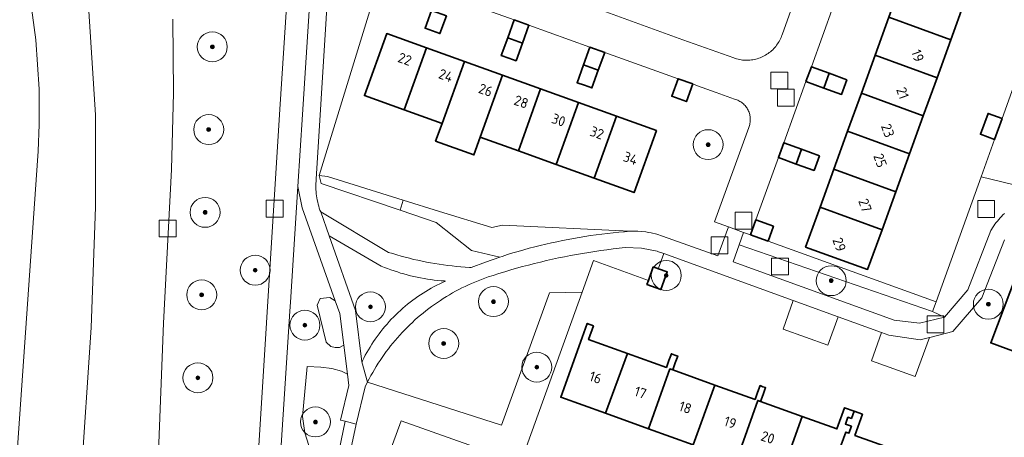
# Model space of a CAD drawing. Extents: x 154222 to 160093, y 456746 to 462495.
# Tile 230 of 254: x 158488 to 158619, y 461291 to 461347. Entities that reach past the tile are written whole.
import ezdxf
from ezdxf.enums import TextEntityAlignment as Align

# ---------------------------------------------------------------- set-up
doc = ezdxf.new("R2010")
doc.units = 0
doc.header["$LTSCALE"] = 0.75
doc.layers.get('0').update_dxf_attribs({"linetype": 'CONTINUOUS'})
for name, color, linetype, lineweight in [('B-XX-GR-BEPLANTING_CULTUUR_BODEMBEDEKKER-GV', 252, 'CONTINUOUS', 18), ('B-XX-GR-BEPLANTING_CULTUUR_BOSPLANTSOEN-GV', 252, 'CONTINUOUS', 18), ('B-XX-GR-BEPLANTING_CULTUUR_HEESTERS-GV', 252, 'CONTINUOUS', 18), ('B-XX-GR-BOOM-S', 252, 'CONTINUOUS', 25), ('B-XX-GR-HAAG-GV', 252, 'CONTINUOUS', 13), ('B-XX-OG-BEBOUWING-GV', 6, 'CONTINUOUS', 35), ('B-XX-OG-BEBOUWING-T18', 1, 'CONTINUOUS', 18), ('B-XX-OG-TERREIN_CULTUURSCHEIDING-GV', 252, 'CONTINUOUS', 18), ('B-XX-OG-TERREIN_ERF-GV', 252, 'CONTINUOUS', 18), ('B-XX-RI-GWA_RIOOLPUT-S', 252, 'CONTINUOUS', 25), ('B-XX-VH-VERHARDING_ASFALT-GV', 252, 'CONTINUOUS', 18), ('B-XX-VH-VERHARDING_BETONSTRAATSTEEN-GV', 252, 'CONTINUOUS', 18), ('B-XX-VH-VERHARDING_TEGEL-GV', 252, 'CONTINUOUS', 18)]:
    doc.layers.add(name, color=color, linetype=linetype, lineweight=lineweight)
doc.styles.add('NLCS-ISO-M-T18', font='NLCS-ISO.ttf', dxfattribs={"height": 1.8})

# ---------------------------------------------------------------- blocks, each defined once
blk = doc.blocks.new('SRI-PUT_INSPECTIEPUT_RIOOLPUT-SO')
at = {"color": 0, "linetype": 'ByBlock', "lineweight": 18}
blk.add_lwpolyline([(-1.125, -1.125), (1.125, -1.125), (1.125, 1.125), (-1.125, 1.125)], close=True, dxfattribs=at)
blk = doc.blocks.new('SGR-BOOM_01-SO')
at = {"linetype": 'ByBlock', "lineweight": 18}
h = blk.add_hatch(color=0, dxfattribs=at)
h.dxf.hatch_style = 1
edge = h.paths.add_edge_path()
edge.add_arc((0, 0), 0.25, 0, 360)
at = {"color": 0, "linetype": 'ByBlock', "lineweight": 18}
for radius in [2, 0.25]:
    blk.add_circle((0, 0), radius, dxfattribs=at)

msp = doc.modelspace()

# ---------------------------------------------------------------- linework, layer by layer
at = {"layer": 'B-XX-GR-BEPLANTING_CULTUUR_BODEMBEDEKKER-GV'}
for points in [[(158529.071, 461325.897), (158527.96, 461326.047), (158528.259, 461324.988), (158538.775, 461321.405), (158539.21, 461322.754)], [(158585.561, 461318.134), (158584.645, 461318.425), (158584.045, 461316.776), (158609.866, 461307.862), (158610.33, 461309.154), (158587.913, 461317.288)]]:
    msp.add_lwpolyline(points, close=True, dxfattribs=at)
at = {"layer": 'B-XX-GR-BEPLANTING_CULTUUR_BOSPLANTSOEN-GV'}
for points in [[(158554.876, 461287.599), (158563.071, 461310.461), (158558.741, 461310.378), (158552.298, 461292.676), (158534.421, 461298.414), (158534.275, 461298.119), (158534.133, 461297.823), (158532.898, 461292.833), (158525.48, 461258.031), (158524.913, 461255.722), (158524.753, 461254.024), (158524.81, 461252.876), (158526.641, 461252.354), (158527.242, 461261.28), (158538.923, 461293.244)], [(158530.121, 461309.31), (158529.404, 461309.726), (158528.1, 461309.593), (158527.707, 461308.724), (158528.901, 461303.764), (158529.54, 461303.217), (158530.119, 461303.066), (158530.692, 461303.067), (158531.269, 461303.358), (158530.726, 461307.614)], [(158597.261, 461307.151), (158591.269, 461309.325), (158589.934, 461305.532), (158595.902, 461303.38)], [(158604.019, 461304.7), (158603.034, 461305.057), (158601.718, 461301.283), (158607.556, 461299.178), (158609.439, 461304.403), (158608.222, 461304.091)], [(158528.214, 461300.44), (158526.358, 461300.507), (158525.748, 461293.828), (158526.077, 461291.65), (158526.592, 461289.958), (158527.426, 461288.593), (158528.371, 461287.427), (158530.063, 461286.519), (158531.432, 461293.206), (158530.814, 461293.363), (158531.951, 461298.006), (158531.763, 461299.479), (158530.955, 461299.905), (158529.672, 461300.276)]]:
    msp.add_lwpolyline(points, close=True, dxfattribs=at)
at = {"layer": 'B-XX-GR-BEPLANTING_CULTUUR_HEESTERS-GV'}
for points in [[(158622.387, 461342.733), (158619.145, 461333.651), (158618.126, 461330.867), (158616.332, 461325.87), (158626.266, 461323.48)], [(158626.266, 461323.48), (158616.332, 461325.87), (158610.33, 461309.154), (158609.866, 461307.862), (158611.467, 461307.122), (158614.573, 461310.752), (158617.649, 461318.691), (158617.73, 461318.831), (158617.874, 461319.066), (158618.025, 461319.297), (158618.183, 461319.523), (158618.347, 461319.745), (158618.517, 461319.961), (158618.694, 461320.173), (158618.876, 461320.38), (158619.065, 461320.581), (158619.259, 461320.777), (158619.459, 461320.967)]]:
    msp.add_lwpolyline(points, dxfattribs=at)
at = {"layer": 'B-XX-GR-HAAG-GV'}
for points in [[(158529.071, 461325.897), (158527.96, 461326.047), (158528.259, 461324.988), (158538.775, 461321.405), (158539.21, 461322.754)], [(158585.561, 461318.134), (158584.645, 461318.425), (158584.045, 461316.776), (158609.866, 461307.862), (158610.33, 461309.154), (158587.913, 461317.288)]]:
    msp.add_lwpolyline(points, close=True, dxfattribs=at)
at = {"layer": 'B-XX-OG-BEBOUWING-GV'}
for points in [[(158614.145, 461349.266), (158605.871, 461352.263), (158604.033, 461347.186), (158612.307, 461344.189)], [(158544.956, 461347.388), (158542.981, 461348.098), (158542.127, 461345.722), (158543.116, 461345.367), (158544.104, 461345.013)], [(158555.975, 461346.12), (158553.998, 461346.829), (158553.145, 461344.451), (158555.122, 461343.742)], [(158612.307, 461344.189), (158604.033, 461347.186), (158602.194, 461342.107), (158610.468, 461339.111)], [(158542.301, 461343.094), (158537.01, 461344.999), (158534.029, 461336.719), (158539.33, 461334.811)], [(158555.122, 461343.742), (158553.145, 461344.451), (158552.293, 461342.075), (158553.281, 461341.721), (158554.269, 461341.366)], [(158547.379, 461341.266), (158542.301, 461343.094), (158539.33, 461334.811), (158544.378, 461332.994)], [(158566.093, 461342.49), (158564.117, 461343.199), (158563.264, 461340.821), (158565.24, 461340.112)], [(158552.461, 461339.437), (158547.379, 461341.266), (158544.378, 461332.994), (158543.528, 461330.635), (158548.628, 461328.799), (158549.478, 461331.158), (158549.489, 461331.154)], [(158610.468, 461339.111), (158602.194, 461342.107), (158600.356, 461337.031), (158608.63, 461334.034)], [(158565.24, 461340.112), (158563.264, 461340.821), (158562.411, 461338.445), (158563.4, 461338.09), (158564.388, 461337.736)], [(158596.055, 461339.705), (158593.681, 461340.564), (158592.966, 461338.59), (158595.34, 461337.731)], [(158557.542, 461337.608), (158552.461, 461339.437), (158549.489, 461331.154), (158554.569, 461329.325)], [(158577.859, 461338.269), (158575.882, 461338.978), (158575.038, 461336.625), (158577.015, 461335.916)], [(158598.43, 461338.845), (158596.055, 461339.705), (158595.34, 461337.731), (158597.715, 461336.871), (158598.073, 461337.858)], [(158562.577, 461335.795), (158557.542, 461337.608), (158554.569, 461329.325), (158559.606, 461327.512)], [(158608.63, 461334.034), (158600.356, 461337.031), (158598.517, 461331.953), (158606.791, 461328.956)], [(158567.656, 461333.967), (158562.577, 461335.795), (158559.606, 461327.512), (158564.685, 461325.683)], [(158572.998, 461332.044), (158567.656, 461333.967), (158564.685, 461325.683), (158570.017, 461323.764)], [(158619.145, 461333.651), (158617.267, 461334.338), (158616.248, 461331.555), (158618.126, 461330.867)], [(158606.791, 461328.956), (158598.517, 461331.953), (158596.679, 461326.876), (158604.953, 461323.879)], [(158592.379, 461329.55), (158590.005, 461330.409), (158589.29, 461328.435), (158591.664, 461327.575)], [(158594.753, 461328.69), (158592.379, 461329.55), (158591.664, 461327.575), (158594.038, 461326.716), (158594.396, 461327.703)], [(158604.953, 461323.879), (158596.679, 461326.876), (158594.841, 461321.8), (158603.114, 461318.803)], [(158603.114, 461318.803), (158594.841, 461321.8), (158592.917, 461316.487), (158601.191, 461313.491)], [(158588.628, 461319.262), (158586.277, 461320.113), (158585.561, 461318.134), (158587.913, 461317.288)], [(158621.964, 461315.147), (158617.631, 461303.665), (158625.846, 461300.664), (158623.219, 461293.427), (158626.035, 461292.405), (158626.333, 461293.224), (158626.963, 461292.995), (158627.295, 461293.908), (158628.789, 461293.366), (158628.457, 461292.452), (158634.877, 461290.122), (158637.201, 461296.525), (158631.053, 461298.756), (158633.974, 461306.805), (158635.245, 461306.344), (158636.522, 461309.864)], [(158573.26, 461313.586), (158572.573, 461313.833), (158571.923, 461312.027), (158571.727, 461311.481), (158573.609, 461310.804), (158574.455, 461313.156)], [(158564.613, 461305.965), (158563.768, 461306.27), (158563.101, 461304.415), (158560.226, 461296.424), (158566.208, 461294.272), (158569.124, 461302.248), (158563.948, 461304.11)], [(158574.326, 461300.377), (158569.124, 461302.248), (158566.208, 461294.272), (158571.955, 461292.204), (158574.797, 461300.207), (158575.175, 461300.072), (158575.506, 461300.998), (158575.841, 461301.927), (158575.467, 461302.059), (158574.992, 461302.232), (158574.659, 461301.304)], [(158575.175, 461300.072), (158574.797, 461300.207), (158571.955, 461292.204), (158577.917, 461290.059), (158580.807, 461298.045)], [(158586.165, 461296.117), (158580.807, 461298.045), (158577.917, 461290.059), (158576.32, 461285.643), (158574.862, 461281.613), (158576.896, 461280.849), (158578.402, 461284.862), (158578.243, 461284.922), (158579.105, 461287.218), (158579.535, 461287.057), (158580.335, 461289.189), (158583.679, 461287.986), (158586.52, 461295.988), (158586.91, 461295.849), (158587.242, 461296.777), (158587.576, 461297.703), (158587.223, 461297.83), (158586.831, 461297.971), (158586.5, 461297.044)], [(158586.91, 461295.849), (158586.52, 461295.988), (158583.679, 461287.986), (158589.589, 461285.859), (158592.468, 461293.849)], [(158599.377, 461294.567), (158598.116, 461295.02), (158597.096, 461292.184), (158592.468, 461293.849), (158589.589, 461285.859), (158589.598, 461285.856), (158587.952, 461281.406), (158587.98, 461281.396), (158586.528, 461277.366), (158588.508, 461276.633), (158589.994, 461280.65), (158591.647, 461285.118), (158595.367, 461283.779), (158598.291, 461291.753), (158598.7, 461291.607), (158599.033, 461292.538), (158598.23, 461292.826), (158598.562, 461293.75), (158599.033, 461293.581)], [(158600.515, 461294.158), (158599.377, 461294.567), (158599.033, 461293.581), (158598.562, 461293.75), (158598.23, 461292.826), (158599.033, 461292.538), (158598.7, 461291.607), (158598.291, 461291.753), (158595.367, 461283.779), (158601.243, 461281.666), (158604.123, 461289.656), (158599.496, 461291.321)]]:
    msp.add_lwpolyline(points, close=True, dxfattribs=at)
at = {"layer": 'B-XX-OG-TERREIN_CULTUURSCHEIDING-GV'}
for points in [[(158517.427, 461249.999), (158522.681, 461334.177), (158524.401, 461360.934)], [(158487.912, 461358.546), (158489.26, 461350.798), (158490.173, 461344.17), (158490.592, 461337.575), (158490.598, 461337.01), (158490.603, 461336.445), (158490.582, 461332.872), (158490.48, 461329.3), (158485.917, 461264.194)], [(158529.563, 461357.79), (158527.581, 461325.553), (158527.559, 461325.274), (158527.545, 461324.995), (158527.54, 461324.716), (158527.542, 461324.436), (158527.552, 461324.157), (158527.57, 461323.878), (158527.597, 461323.6), (158527.631, 461323.323), (158527.673, 461323.046), (158527.723, 461322.771), (158527.781, 461322.498), (158527.846, 461322.226), (158527.92, 461321.957), (158528.001, 461321.689), (158528.089, 461321.424), (158528.182, 461321.171), (158537.242, 461315.777), (158537.795, 461315.601), (158538.349, 461315.433), (158538.907, 461315.273), (158539.466, 461315.12), (158540.027, 461314.976), (158540.59, 461314.839), (158541.156, 461314.709), (158541.722, 461314.588), (158542.291, 461314.474), (158542.861, 461314.368), (158543.432, 461314.27), (158544.005, 461314.18), (158544.579, 461314.098), (158545.154, 461314.024), (158545.73, 461313.958), (158546.307, 461313.899), (158546.884, 461313.849), (158547.462, 461313.806), (158548.041, 461313.772), (158548.286, 461313.76), (158550.176, 461314.474), (158552.085, 461315.135), (158548.333, 461316.025), (158543.593, 461319.763), (158538.775, 461321.405), (158528.259, 461324.988), (158527.96, 461326.047), (158536.344, 461353.307)], [(158566.255, 461347.91), (158576.519, 461344.182), (158583.329, 461341.746), (158583.518, 461341.681), (158583.709, 461341.624), (158583.903, 461341.574), (158584.099, 461341.533), (158584.296, 461341.499), (158584.494, 461341.473), (158584.693, 461341.455), (158584.892, 461341.445), (158585.092, 461341.443), (158585.292, 461341.449), (158585.491, 461341.463), (158585.69, 461341.485), (158585.888, 461341.515), (158586.084, 461341.553), (158586.278, 461341.598), (158586.471, 461341.652), (158586.661, 461341.712), (158586.849, 461341.781), (158587.034, 461341.857), (158587.216, 461341.94), (158587.394, 461342.031), (158587.568, 461342.129), (158587.738, 461342.233), (158587.904, 461342.344), (158588.066, 461342.462), (158588.223, 461342.586), (158588.374, 461342.717), (158588.52, 461342.853), (158588.661, 461342.995), (158588.795, 461343.143), (158588.924, 461343.295), (158589.047, 461343.453), (158589.163, 461343.616), (158589.273, 461343.783), (158589.375, 461343.954), (158589.471, 461344.13), (158589.56, 461344.309), (158589.641, 461344.491), (158589.716, 461344.677), (158589.742, 461344.749), (158589.817, 461344.96), (158594.036, 461356.718)], [(158494.777, 461264.415), (158497.564, 461305.713), (158498.107, 461321.828), (158498.105, 461334.144), (158497.253, 461347.995)], [(158508.448, 461346.917), (158508.519, 461337.101), (158508.255, 461326.862), (158507.202, 461306.319), (158506.496, 461287.958)], [(158526.592, 461289.958), (158526.077, 461291.65), (158525.748, 461293.828), (158526.358, 461300.507), (158528.214, 461300.44), (158529.672, 461300.276), (158530.955, 461299.905), (158531.763, 461299.479), (158531.269, 461303.358), (158530.692, 461303.067), (158530.119, 461303.066), (158529.54, 461303.217), (158528.901, 461303.764), (158527.707, 461308.724), (158528.1, 461309.593), (158529.404, 461309.726), (158530.121, 461309.31), (158525.689, 461321.722), (158525.135, 461324.574), (158524.141, 461309.112), (158524.066, 461307.927), (158520.334, 461249.999)]]:
    msp.add_lwpolyline(points, dxfattribs=at)
for points in [[(158544.053, 461321.252), (158539.21, 461322.754), (158538.775, 461321.405), (158543.593, 461319.763), (158548.333, 461316.025), (158552.085, 461315.135), (158552.392, 461315.236), (158553.115, 461315.467), (158553.84, 461315.69), (158554.567, 461315.906), (158555.297, 461316.114), (158556.029, 461316.315), (158556.763, 461316.507), (158557.499, 461316.692), (158558.237, 461316.87), (158558.977, 461317.039), (158559.718, 461317.201), (158560.462, 461317.354), (158561.206, 461317.5), (158561.953, 461317.638), (158562.7, 461317.769), (158563.449, 461317.891), (158564.199, 461318.005), (158564.951, 461318.112), (158565.703, 461318.21), (158566.457, 461318.301), (158567.211, 461318.384), (158567.966, 461318.458), (158568.722, 461318.525), (158569.479, 461318.584), (158552.446, 461319.391), (158551.029, 461319.09)], [(158536.269, 461313.947), (158529.304, 461317.962), (158532.85, 461308.017), (158533.696, 461301.16), (158533.749, 461301.268), (158533.94, 461301.648), (158534.138, 461302.024), (158534.343, 461302.396), (158534.555, 461302.764), (158534.774, 461303.128), (158534.999, 461303.488), (158535.232, 461303.843), (158535.471, 461304.194), (158535.717, 461304.541), (158535.969, 461304.883), (158536.227, 461305.22), (158536.492, 461305.552), (158536.763, 461305.879), (158537.04, 461306.201), (158537.324, 461306.518), (158537.613, 461306.829), (158537.908, 461307.135), (158538.208, 461307.435), (158538.514, 461307.729), (158538.826, 461308.018), (158539.143, 461308.301), (158539.466, 461308.578), (158539.793, 461308.848), (158540.126, 461309.113), (158540.463, 461309.37), (158540.805, 461309.622), (158541.152, 461309.867), (158541.504, 461310.106), (158541.86, 461310.338), (158542.22, 461310.563), (158542.584, 461310.781), (158542.953, 461310.993), (158543.325, 461311.197), (158543.701, 461311.395), (158544.081, 461311.585), (158544.464, 461311.768), (158544.851, 461311.944), (158544.705, 461311.953), (158544.248, 461311.988), (158543.792, 461312.03), (158543.336, 461312.08), (158542.882, 461312.138), (158542.428, 461312.205), (158541.976, 461312.279), (158541.525, 461312.361), (158541.075, 461312.45), (158540.628, 461312.548), (158540.181, 461312.653), (158539.737, 461312.766), (158539.295, 461312.887), (158538.855, 461313.016), (158538.418, 461313.152), (158537.983, 461313.296), (158537.55, 461313.448), (158537.12, 461313.607), (158536.693, 461313.773)], [(158570.991, 461316.354), (158568.845, 461316.403), (158568.028, 461316.317), (158567.212, 461316.224), (158566.396, 461316.122), (158565.582, 461316.012), (158564.769, 461315.895), (158563.957, 461315.769), (158563.147, 461315.636), (158562.337, 461315.495), (158561.529, 461315.346), (158560.723, 461315.189), (158559.918, 461315.024), (158559.115, 461314.852), (158558.313, 461314.671), (158557.514, 461314.483), (158556.716, 461314.287), (158555.92, 461314.083), (158555.126, 461313.872), (158554.334, 461313.652), (158553.545, 461313.426), (158552.757, 461313.191), (158551.972, 461312.949), (158551.19, 461312.699), (158550.546, 461312.487), (158550.097, 461312.329), (158549.651, 461312.164), (158549.208, 461311.991), (158548.767, 461311.811), (158548.33, 461311.623), (158547.896, 461311.428), (158547.466, 461311.226), (158547.038, 461311.016), (158546.615, 461310.8), (158546.195, 461310.576), (158545.779, 461310.345), (158545.367, 461310.108), (158544.958, 461309.863), (158544.554, 461309.612), (158544.155, 461309.354), (158543.76, 461309.089), (158543.369, 461308.817), (158542.983, 461308.539), (158542.601, 461308.255), (158542.225, 461307.964), (158541.853, 461307.667), (158541.486, 461307.363), (158541.125, 461307.054), (158540.769, 461306.739), (158540.418, 461306.417), (158540.073, 461306.09), (158539.733, 461305.757), (158539.399, 461305.418), (158539.07, 461305.074), (158538.748, 461304.724), (158538.431, 461304.369), (158538.12, 461304.009), (158537.816, 461303.643), (158537.517, 461303.273), (158537.225, 461302.897), (158536.94, 461302.516), (158536.66, 461302.131), (158536.387, 461301.741), (158536.121, 461301.347), (158535.862, 461300.948), (158535.609, 461300.545), (158535.363, 461300.138), (158535.124, 461299.727), (158534.892, 461299.311), (158534.667, 461298.892), (158534.449, 461298.469), (158534.421, 461298.414), (158552.298, 461292.676), (158558.741, 461310.378), (158563.071, 461310.461), (158564.581, 461314.674), (158571.923, 461312.027), (158572.573, 461313.833), (158573.26, 461313.586), (158573.287, 461313.661), (158573.969, 461315.6), (158573.296, 461315.844), (158573.093, 461315.918)], [(158609.866, 461307.862), (158584.045, 461316.776), (158583.228, 461314.528), (158604.725, 461306.734), (158608.104, 461306.309), (158611.467, 461307.122)]]:
    msp.add_lwpolyline(points, close=True, dxfattribs=at)
at = {"layer": 'B-XX-OG-TERREIN_ERF-GV'}
for points in [[(158607.71, 461357.341), (158609.621, 461362.619), (158617.895, 461359.623), (158615.984, 461354.344), (158614.145, 461349.266), (158612.307, 461344.189), (158610.468, 461339.111), (158608.63, 461334.034), (158606.791, 461328.956), (158604.953, 461323.879), (158603.114, 461318.803), (158601.191, 461313.491), (158592.917, 461316.487), (158594.841, 461321.8), (158596.679, 461326.876), (158598.517, 461331.953), (158600.356, 461337.031), (158602.194, 461342.107), (158604.033, 461347.186), (158605.871, 461352.263)], [(158534.029, 461336.719), (158537.01, 461344.999), (158542.301, 461343.094), (158547.379, 461341.266), (158552.461, 461339.437), (158557.542, 461337.608), (158562.577, 461335.795), (158567.656, 461333.967), (158572.998, 461332.044), (158570.017, 461323.764), (158564.685, 461325.683), (158559.606, 461327.512), (158554.569, 461329.325), (158549.489, 461331.154), (158549.478, 461331.158), (158548.628, 461328.799), (158543.528, 461330.635), (158544.378, 461332.994), (158539.33, 461334.811)], [(158621.964, 461315.147), (158636.522, 461309.864), (158635.245, 461306.344), (158633.974, 461306.805), (158631.053, 461298.756), (158637.201, 461296.525), (158634.877, 461290.122), (158628.457, 461292.452), (158628.789, 461293.366), (158627.295, 461293.908), (158626.963, 461292.995), (158626.333, 461293.224), (158626.035, 461292.405), (158623.219, 461293.427), (158625.846, 461300.664), (158617.631, 461303.665)]]:
    msp.add_lwpolyline(points, close=True, dxfattribs=at)
for points in [[(158536.344, 461353.307), (158527.96, 461326.047), (158529.071, 461325.897), (158539.21, 461322.754), (158544.053, 461321.252), (158551.029, 461319.09), (158552.446, 461319.391), (158569.479, 461318.584), (158570.524, 461318.597), (158571.566, 461318.505), (158571.925, 461318.448), (158572.282, 461318.379), (158573.048, 461318.186), (158573.797, 461317.935), (158581.189, 461315.293), (158582.621, 461319.167), (158580.751, 461319.837), (158585.322, 461332.438), (158585.376, 461332.578), (158585.422, 461332.721), (158585.46, 461332.866), (158585.491, 461333.012), (158585.514, 461333.161), (158585.529, 461333.31), (158585.536, 461333.46), (158585.535, 461333.61), (158585.526, 461333.759), (158585.509, 461333.908), (158585.484, 461334.056), (158585.451, 461334.203), (158585.411, 461334.347), (158585.363, 461334.489), (158585.307, 461334.628), (158585.244, 461334.764), (158585.174, 461334.897), (158585.097, 461335.025), (158585.013, 461335.15), (158584.922, 461335.269), (158584.826, 461335.384), (158584.723, 461335.494), (158584.615, 461335.597), (158584.501, 461335.695), (158584.382, 461335.787), (158584.259, 461335.872), (158584.131, 461335.95), (158583.999, 461336.022), (158583.864, 461336.086), (158583.725, 461336.143), (158583.583, 461336.193), (158583.439, 461336.235), (158583.431, 461336.237), (158580.98, 461337.131), (158578.488, 461338.04), (158577.859, 461338.269), (158577.015, 461335.916), (158575.038, 461336.625), (158575.882, 461338.978), (158566.093, 461342.49), (158565.24, 461340.112), (158564.388, 461337.736), (158563.4, 461338.09), (158562.411, 461338.445), (158563.264, 461340.821), (158564.117, 461343.199), (158555.975, 461346.12), (158555.122, 461343.742), (158554.269, 461341.366), (158553.281, 461341.721), (158552.293, 461342.075), (158553.145, 461344.451), (158553.998, 461346.829), (158545.809, 461349.766)], [(158544.956, 461347.388), (158544.104, 461345.013), (158543.116, 461345.367), (158542.127, 461345.722), (158542.981, 461348.098)], [(158596.643, 461348.745), (158593.681, 461340.564), (158596.055, 461339.705), (158598.43, 461338.845), (158598.073, 461337.858), (158597.715, 461336.871), (158595.34, 461337.731), (158592.966, 461338.59), (158590.005, 461330.409), (158592.379, 461329.55), (158594.753, 461328.69), (158594.396, 461327.703), (158594.038, 461326.716), (158591.664, 461327.575), (158589.29, 461328.435), (158586.277, 461320.113), (158588.628, 461319.262), (158587.913, 461317.288), (158610.33, 461309.154), (158616.332, 461325.87), (158618.126, 461330.867), (158616.248, 461331.555), (158617.267, 461334.338), (158619.145, 461333.651), (158622.387, 461342.733)], [(158619.472, 461317.435), (158616.46, 461309.69), (158612.572, 461305.206), (158609.661, 461304.46), (158609.439, 461304.403), (158607.556, 461299.178), (158601.718, 461301.283), (158603.034, 461305.057), (158597.261, 461307.151), (158595.902, 461303.38), (158589.934, 461305.532), (158591.269, 461309.325), (158573.969, 461315.6), (158573.287, 461313.661), (158573.26, 461313.586), (158574.455, 461313.156), (158573.609, 461310.804), (158571.727, 461311.481), (158571.923, 461312.027), (158564.581, 461314.674), (158563.071, 461310.461), (158554.876, 461287.599), (158538.923, 461293.244), (158527.242, 461261.28)], [(158577.917, 461290.059), (158571.955, 461292.204), (158566.208, 461294.272), (158560.226, 461296.424), (158563.101, 461304.415), (158563.768, 461306.27), (158564.613, 461305.965), (158563.948, 461304.11), (158569.124, 461302.248), (158574.326, 461300.377), (158574.659, 461301.304), (158574.992, 461302.232), (158575.467, 461302.059), (158575.841, 461301.927), (158575.506, 461300.998), (158575.175, 461300.072), (158580.807, 461298.045), (158586.165, 461296.117), (158586.5, 461297.044), (158586.831, 461297.971), (158587.223, 461297.83), (158587.576, 461297.703), (158587.242, 461296.777), (158586.91, 461295.849), (158592.468, 461293.849), (158597.096, 461292.184), (158598.116, 461295.02), (158599.377, 461294.567), (158600.515, 461294.158), (158599.496, 461291.321), (158604.123, 461289.656)]]:
    msp.add_lwpolyline(points, dxfattribs=at)
at = {"layer": 'B-XX-VH-VERHARDING_ASFALT-GV'}
for points in [[(158524.401, 461360.934), (158522.681, 461334.177), (158517.427, 461249.999)], [(158520.334, 461249.999), (158524.066, 461307.927), (158524.141, 461309.112), (158525.135, 461324.574), (158525.753, 461334.177), (158527.461, 461360.574)], [(158485.917, 461264.194), (158490.48, 461329.3), (158490.582, 461332.872), (158490.603, 461336.445), (158490.598, 461337.01), (158490.592, 461337.575), (158490.173, 461344.17), (158489.26, 461350.798), (158487.912, 461358.546)], [(158497.253, 461347.995), (158498.105, 461334.144), (158498.107, 461321.828), (158497.564, 461305.713), (158494.777, 461264.415)], [(158506.496, 461287.958), (158507.202, 461306.319), (158508.255, 461326.862), (158508.519, 461337.101), (158508.448, 461346.917)]]:
    msp.add_lwpolyline(points, dxfattribs=at)
at = {"layer": 'B-XX-VH-VERHARDING_BETONSTRAATSTEEN-GV'}
for points in [[(158594.036, 461356.718), (158589.817, 461344.96), (158589.742, 461344.749), (158589.716, 461344.677), (158589.641, 461344.491), (158589.56, 461344.309), (158589.471, 461344.13), (158589.375, 461343.954), (158589.273, 461343.783), (158589.163, 461343.616), (158589.047, 461343.453), (158588.924, 461343.295), (158588.795, 461343.143), (158588.661, 461342.995), (158588.52, 461342.853), (158588.374, 461342.717), (158588.223, 461342.586), (158588.066, 461342.462), (158587.904, 461342.344), (158587.738, 461342.233), (158587.568, 461342.129), (158587.394, 461342.031), (158587.216, 461341.94), (158587.034, 461341.857), (158586.849, 461341.781), (158586.661, 461341.712), (158586.471, 461341.652), (158586.278, 461341.598), (158586.084, 461341.553), (158585.888, 461341.515), (158585.69, 461341.485), (158585.491, 461341.463), (158585.292, 461341.449), (158585.092, 461341.443), (158584.892, 461341.445), (158584.693, 461341.455), (158584.494, 461341.473), (158584.296, 461341.499), (158584.099, 461341.533), (158583.903, 461341.574), (158583.709, 461341.624), (158583.518, 461341.681), (158583.329, 461341.746), (158576.519, 461344.182), (158566.255, 461347.91)], [(158545.809, 461349.766), (158553.998, 461346.829), (158555.975, 461346.12), (158564.117, 461343.199), (158566.093, 461342.49), (158575.882, 461338.978), (158577.859, 461338.269), (158578.488, 461338.04), (158580.98, 461337.131), (158583.431, 461336.237), (158583.439, 461336.235), (158583.583, 461336.193), (158583.725, 461336.143), (158583.864, 461336.086), (158583.999, 461336.022), (158584.131, 461335.95), (158584.259, 461335.872), (158584.382, 461335.787), (158584.501, 461335.695), (158584.615, 461335.597), (158584.723, 461335.494), (158584.826, 461335.384), (158584.922, 461335.269), (158585.013, 461335.15), (158585.097, 461335.025), (158585.174, 461334.897), (158585.244, 461334.764), (158585.307, 461334.628), (158585.363, 461334.489), (158585.411, 461334.347), (158585.451, 461334.203), (158585.484, 461334.056), (158585.509, 461333.908), (158585.526, 461333.759), (158585.535, 461333.61), (158585.536, 461333.46), (158585.529, 461333.31), (158585.514, 461333.161), (158585.491, 461333.012), (158585.46, 461332.866), (158585.422, 461332.721), (158585.376, 461332.578), (158585.322, 461332.438), (158580.751, 461319.837), (158582.621, 461319.167), (158584.645, 461318.425), (158585.561, 461318.134), (158586.277, 461320.113), (158589.29, 461328.435), (158590.005, 461330.409), (158592.966, 461338.59), (158593.681, 461340.564), (158596.643, 461348.745)]]:
    msp.add_lwpolyline(points, dxfattribs=at)
at = {"layer": 'B-XX-VH-VERHARDING_TEGEL-GV'}
for points in [[(158527.461, 461360.574), (158525.753, 461334.177), (158525.135, 461324.574), (158525.689, 461321.722), (158530.121, 461309.31), (158530.726, 461307.614), (158531.269, 461303.358), (158531.763, 461299.479), (158531.951, 461298.006), (158530.814, 461293.363), (158531.432, 461293.206), (158532.898, 461292.833), (158534.133, 461297.823), (158534.275, 461298.119), (158534.421, 461298.414), (158533.696, 461301.16), (158532.85, 461308.017), (158529.304, 461317.962), (158528.182, 461321.171), (158528.089, 461321.424), (158528.001, 461321.689), (158527.92, 461321.957), (158527.846, 461322.226), (158527.781, 461322.498), (158527.723, 461322.771), (158527.673, 461323.046), (158527.631, 461323.323), (158527.597, 461323.6), (158527.57, 461323.878), (158527.552, 461324.157), (158527.542, 461324.436), (158527.54, 461324.716), (158527.545, 461324.995), (158527.559, 461325.274), (158527.581, 461325.553), (158529.563, 461357.79)], [(158619.459, 461320.967), (158619.259, 461320.777), (158619.065, 461320.581), (158618.876, 461320.38), (158618.694, 461320.173), (158618.517, 461319.961), (158618.347, 461319.745), (158618.183, 461319.523), (158618.025, 461319.297), (158617.874, 461319.066), (158617.73, 461318.831), (158617.649, 461318.691), (158614.573, 461310.752), (158611.467, 461307.122), (158608.104, 461306.309), (158604.725, 461306.734), (158583.228, 461314.528), (158584.045, 461316.776), (158584.645, 461318.425), (158582.621, 461319.167), (158581.189, 461315.293), (158573.797, 461317.935), (158573.048, 461318.186), (158572.282, 461318.379), (158571.925, 461318.448), (158571.566, 461318.505), (158570.524, 461318.597), (158569.479, 461318.584), (158568.722, 461318.525), (158567.966, 461318.458), (158567.211, 461318.384), (158566.457, 461318.301), (158565.703, 461318.21), (158564.951, 461318.112), (158564.199, 461318.005), (158563.449, 461317.891), (158562.7, 461317.769), (158561.953, 461317.638), (158561.206, 461317.5), (158560.462, 461317.354), (158559.718, 461317.201), (158558.977, 461317.039), (158558.237, 461316.87), (158557.499, 461316.692), (158556.763, 461316.507), (158556.029, 461316.315), (158555.297, 461316.114), (158554.567, 461315.906), (158553.84, 461315.69), (158553.115, 461315.467), (158552.392, 461315.236), (158552.085, 461315.135), (158550.176, 461314.474), (158548.286, 461313.76), (158548.041, 461313.772), (158547.462, 461313.806), (158546.884, 461313.849), (158546.307, 461313.899), (158545.73, 461313.958), (158545.154, 461314.024), (158544.579, 461314.098), (158544.005, 461314.18), (158543.432, 461314.27), (158542.861, 461314.368), (158542.291, 461314.474), (158541.722, 461314.588), (158541.156, 461314.709), (158540.59, 461314.839), (158540.027, 461314.976), (158539.466, 461315.12), (158538.907, 461315.273), (158538.349, 461315.433), (158537.795, 461315.601), (158537.242, 461315.777), (158528.182, 461321.171), (158529.304, 461317.962), (158536.269, 461313.947), (158536.693, 461313.773), (158537.12, 461313.607), (158537.55, 461313.448), (158537.983, 461313.296), (158538.418, 461313.152), (158538.855, 461313.016), (158539.295, 461312.887), (158539.737, 461312.766), (158540.181, 461312.653), (158540.628, 461312.548), (158541.075, 461312.45), (158541.525, 461312.361), (158541.976, 461312.279), (158542.428, 461312.205), (158542.882, 461312.138), (158543.336, 461312.08), (158543.792, 461312.03), (158544.248, 461311.988), (158544.705, 461311.953), (158544.851, 461311.944), (158544.464, 461311.768), (158544.081, 461311.585), (158543.701, 461311.395), (158543.325, 461311.197), (158542.953, 461310.993), (158542.584, 461310.781), (158542.22, 461310.563), (158541.86, 461310.338), (158541.504, 461310.106), (158541.152, 461309.867), (158540.805, 461309.622), (158540.463, 461309.37), (158540.126, 461309.113), (158539.793, 461308.848), (158539.466, 461308.578), (158539.143, 461308.301), (158538.826, 461308.018), (158538.514, 461307.729), (158538.208, 461307.435), (158537.908, 461307.135), (158537.613, 461306.829), (158537.324, 461306.518), (158537.04, 461306.201), (158536.763, 461305.879), (158536.492, 461305.552), (158536.227, 461305.22), (158535.969, 461304.883), (158535.717, 461304.541), (158535.471, 461304.194), (158535.232, 461303.843), (158534.999, 461303.488), (158534.774, 461303.128), (158534.555, 461302.764), (158534.343, 461302.396), (158534.138, 461302.024), (158533.94, 461301.648), (158533.749, 461301.268), (158533.696, 461301.16), (158534.421, 461298.414), (158534.449, 461298.469), (158534.667, 461298.892), (158534.892, 461299.311), (158535.124, 461299.727), (158535.363, 461300.138), (158535.609, 461300.545), (158535.862, 461300.948), (158536.121, 461301.347), (158536.387, 461301.741), (158536.66, 461302.131), (158536.94, 461302.516), (158537.225, 461302.897), (158537.517, 461303.273), (158537.816, 461303.643), (158538.12, 461304.009), (158538.431, 461304.369), (158538.748, 461304.724), (158539.07, 461305.074), (158539.399, 461305.418), (158539.733, 461305.757), (158540.073, 461306.09), (158540.418, 461306.417), (158540.769, 461306.739), (158541.125, 461307.054), (158541.486, 461307.363), (158541.853, 461307.667), (158542.225, 461307.964), (158542.601, 461308.255), (158542.983, 461308.539), (158543.369, 461308.817), (158543.76, 461309.089), (158544.155, 461309.354), (158544.554, 461309.612), (158544.958, 461309.863), (158545.367, 461310.108), (158545.779, 461310.345), (158546.195, 461310.576), (158546.615, 461310.8), (158547.038, 461311.016), (158547.466, 461311.226), (158547.896, 461311.428), (158548.33, 461311.623), (158548.767, 461311.811), (158549.208, 461311.991), (158549.651, 461312.164), (158550.097, 461312.329), (158550.546, 461312.487), (158551.19, 461312.699), (158551.972, 461312.949), (158552.757, 461313.191), (158553.545, 461313.426), (158554.334, 461313.652), (158555.126, 461313.872), (158555.92, 461314.083), (158556.716, 461314.287), (158557.514, 461314.483), (158558.313, 461314.671), (158559.115, 461314.852), (158559.918, 461315.024), (158560.723, 461315.189), (158561.529, 461315.346), (158562.337, 461315.495), (158563.147, 461315.636), (158563.957, 461315.769), (158564.769, 461315.895), (158565.582, 461316.012), (158566.396, 461316.122), (158567.212, 461316.224), (158568.028, 461316.317), (158568.845, 461316.403), (158570.991, 461316.354), (158573.093, 461315.918), (158573.296, 461315.844), (158573.969, 461315.6), (158591.269, 461309.325), (158597.261, 461307.151), (158603.034, 461305.057), (158604.019, 461304.7), (158608.222, 461304.091), (158609.439, 461304.403), (158609.661, 461304.46), (158612.572, 461305.206), (158616.46, 461309.69), (158619.472, 461317.435)], [(158525.48, 461258.031), (158532.898, 461292.833), (158531.432, 461293.206), (158530.063, 461286.519)]]:
    msp.add_lwpolyline(points, dxfattribs=at)

# ---------------------------------------------------------------- block references
at = {"layer": 'B-XX-GR-BOOM-S'}
for p in [(158513.716, 461343.228), (158513.235, 461332.175), (158579.908, 461330.165), (158512.755, 461321.121), (158519.439, 461313.388), (158574.315, 461312.688), (158596.335, 461311.989), (158512.3, 461310.1), (158551.246, 461309.193), (158534.819, 461308.494), (158617.307, 461308.844), (158526.08, 461306.047), (158544.605, 461303.601), (158557.027, 461300.437), (158511.793, 461299.013), (158527.479, 461293.115)]:
    msp.add_blockref('SGR-BOOM_01-SO', p, dxfattribs=at)
at = {"layer": 'B-XX-RI-GWA_RIOOLPUT-S'}
for p in [(158589.403, 461338.736), (158590.27, 461336.453), (158522.05, 461321.6), (158617.028, 461321.574), (158584.624, 461320.01), (158507.754, 461318.961), (158581.412, 461316.704), (158589.494, 461313.894), (158610.253, 461306.15)]:
    msp.add_blockref('SRI-PUT_INSPECTIEPUT_RIOOLPUT-SO', p, dxfattribs=at)

# ---------------------------------------------------------------- texts
at = {"layer": 'B-XX-OG-BEBOUWING-T18', "style": 'NLCS-ISO-M-T18'}
for s, rotation, p in [('19', 289.6, (158607.874, 461342.05)), ('22', 340.4, (158539.421, 461341.593)), ('24', 340.4, (158544.888, 461339.405)), ('26', 340.4, (158550.203, 461337.459)), ('21', 289.6, (158605.875, 461337.05)), ('28', 340.4, (158554.958, 461335.879)), ('30', 340.4, (158559.941, 461333.447)), ('32', 340.4, (158565.063, 461331.745)), ('23', 289.6, (158603.89, 461332.05)), ('34', 340.4, (158569.542, 461328.34)), ('25', 289.6, (158602.875, 461328.05)), ('27', 289.6, (158600.858, 461322.05)), ('29', 289.6, (158597.414, 461316.82)), ('16', 341.7, (158564.872, 461299.05)), ('17', 341.7, (158570.872, 461297.05)), ('18', 341.7, (158576.858, 461295.05)), ('19', 341.7, (158582.858, 461293.05)), ('20', 341.7, (158587.872, 461291.05))]:
    msp.add_text(s, height=1.35, rotation=rotation, dxfattribs=at).set_placement(p, align=Align.MIDDLE_CENTER)

doc.saveas('drawing.dxf')
